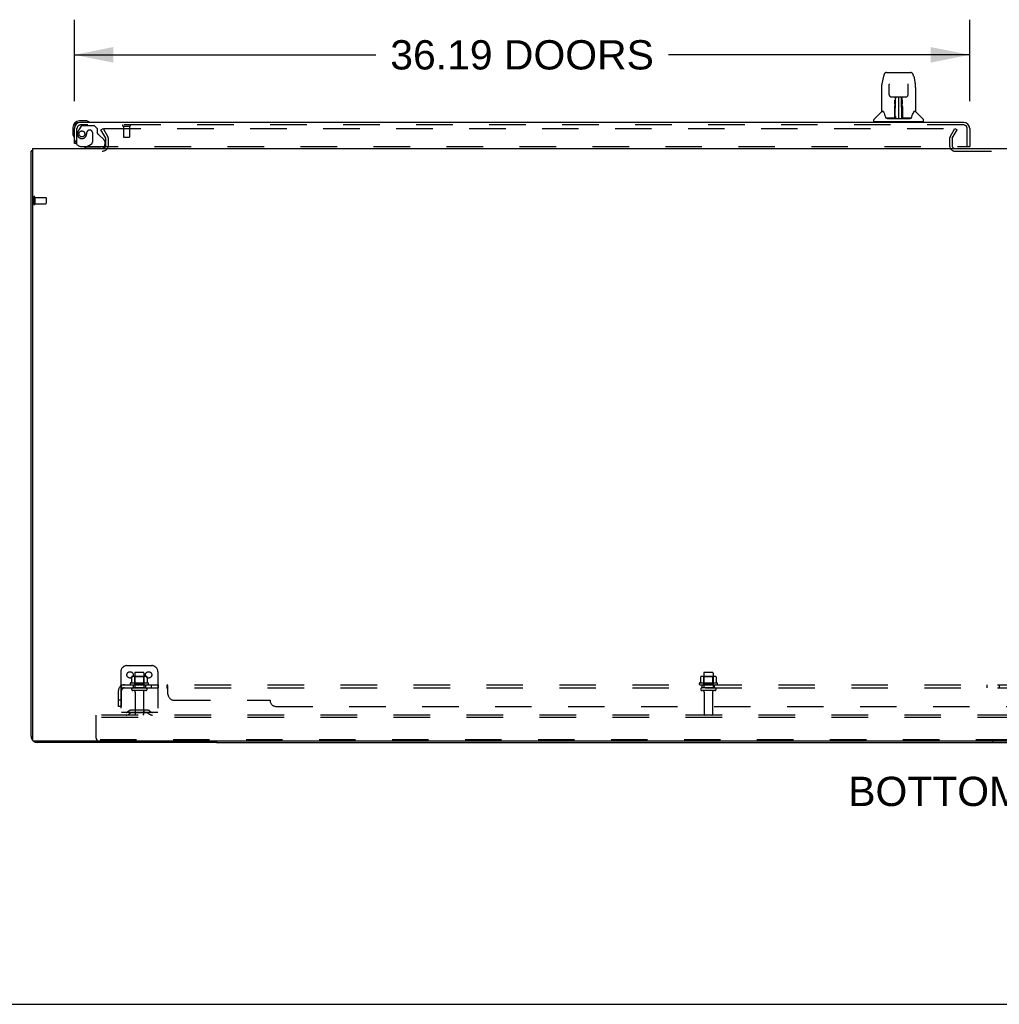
# Model space of a CAD drawing. Header units: inches. Extents: x 0 to 268, y 0 to 174.
# Tile 2 of 88: x 54 to 93, y 0 to 40. Entities that reach past the tile are written whole.
import ezdxf

# ---------------------------------------------------------------- set-up
doc = ezdxf.new("R2010")
doc.units = ezdxf.units.IN
doc.header["$LTSCALE"] = 14.749625
doc.header["$MEASUREMENT"] = 0
doc.linetypes.add('HIDDEN', pattern=[0.2, 0.1, -0.1])
doc.layers.get('0').update_dxf_attribs({"linetype": 'CONTINUOUS'})
for name, color, linetype in [('DEFAULT_2', 8, 'HIDDEN'), ('DIMENSIONS', 7, 'CONTINUOUS'), ('LEFTHAND_DOOR_ASSEMBLY', 7, 'CONTINUOUS'), ('SUBPANEL', 7, 'CONTINUOUS')]:
    doc.layers.add(name, color=color, linetype=linetype)
doc.styles.get("Standard").update_dxf_attribs({"font": 'arial.ttf'})
doc.dimstyles.new('DIMSTYLE_1', dxfattribs={"dimtxt": 1.183125, "dimasz": 1.5775, "dimexe": 0.09, "dimexo": 0.07, "dimgap": 0.0375, "dimtad": 0, "dimtih": 1, "dimtoh": 1, "dimzin": 4, "dimdsep": 46, "dimtxsty": 'Standard', "dimblk": '_FILLED', "dimblk1": '_FILLED', "dimblk2": '_FILLED', "dimcen": 0.09, "dimadec": 3, "dimazin": 1, "dimtfac": 1, "dimtdec": 3, "dimtofl": 0, "dimtmove": 0, "dimatfit": 3, "dimldrblk": '_FILLED', "dimfxl": 0, "dimtolj": 1, "dimtzin": 4, "dimarcsym": 0})

# ---------------------------------------------------------------- blocks, each defined once
blk = doc.blocks.new('_FILLED')
at = {"color": 0, "linetype": 'ByBlock'}
blk.add_solid([(0, 0), (-1, 0.2), (-1, -0.2)], dxfattribs=at)
blk = doc.blocks.new('*D8')
at = {"layer": 'DIMENSIONS', "color": 2, "linetype": 'Continuous'}
for p, q in [((55.908, 36.501), (55.908, 39.793)), ((92.096, 36.501), (92.096, 39.793)), ((55.908, 38.373), (68.089, 38.373)), ((92.096, 38.373), (79.915, 38.373))]:
    blk.add_line(p, q, dxfattribs=at)
at = {"layer": 'DIMENSIONS', "color": 2, "linetype": 'Continuous', "xscale": 1.5775, "yscale": 1.5775, "zscale": 1.5775, "rotation": 180}
blk.add_blockref('_FILLED', (55.908, 38.373), dxfattribs=at)
at = {"layer": 'DIMENSIONS', "color": 2, "linetype": 'Continuous', "xscale": 1.5775, "yscale": 1.5775, "zscale": 1.5775}
blk.add_blockref('_FILLED', (92.096, 38.373), dxfattribs=at)
at = {"layer": 'DIMENSIONS', "color": 2, "linetype": 'Continuous', "insert": (74.002, 38.964), "char_height": 1.18312, "width": 10.64373, "attachment_point": 2, "line_spacing_factor": 0.9}
blk.add_mtext('36.19 DOORS', dxfattribs=at)

msp = doc.modelspace()

# ---------------------------------------------------------------- linework, layer by layer
at = {"color": 3, "linetype": 'Continuous'}
for p, q in [((54.158, 10.831), (54.158, 34.481)), ((54.21, 34.585), (54.21, 10.697)), ((54.21, 34.585), (131.856, 34.585)), ((131.796, 10.637), (54.27, 10.637)), ((61.658, 10.585), (54.405, 10.585))]:
    msp.add_line(p, q, dxfattribs=at)
at = {"color": 7, "linetype": 'Continuous'}
for p, q in [((54.21, 34.481), (54.158, 34.481)), ((61.658, 10.637), (61.658, 10.585)), ((61.658, 10.585), (124.408, 10.585)), ((93.033, 10.585), (93.033, 10.637)), ((0, 0), (268.175, 0))]:
    msp.add_line(p, q, dxfattribs=at)
at = {"color": 3, "linetype": 'Continuous'}
msp.add_lwpolyline([(54.21, 34.501), (54.21, 34.501), (54.206, 34.499), (54.202, 34.498), (54.198, 34.497), (54.194, 34.497), (54.19, 34.496), (54.186, 34.495), (54.182, 34.494), (54.179, 34.494), (54.176, 34.493), (54.173, 34.492), (54.17, 34.491), (54.167, 34.49), (54.165, 34.489), (54.163, 34.488), (54.162, 34.487), (54.161, 34.486), (54.16, 34.485), (54.159, 34.484), (54.158, 34.482), (54.158, 34.481)], dxfattribs=at)
for centre, radius, start, end in [((57.037, 34.727), 0.142, 270, 333.5334), ((54.405, 10.831), 0.246, 180, 219.4399), ((54.27, 10.697), 0.06, 180, 270), ((54.405, 10.831), 0.246, 230.5601, 270)]:
    msp.add_arc(centre, radius, start, end, dxfattribs=at)
at = {"layer": 'DEFAULT_2', "color": 8, "linetype": 'HIDDEN'}
for p, q in [((56.979, 35.345), (57.069, 35.397)), ((57.175, 35.006), (56.979, 35.345)), ((57.069, 35.397), (57.265, 35.058)), ((57.115, 35.397), (91.565, 35.397)), ((91.302, 35.058), (91.498, 35.397)), ((91.392, 35.006), (91.588, 35.345)), ((91.498, 35.397), (91.588, 35.345)), ((57.179, 34.727), (57.179, 34.989)), ((57.283, 34.727), (57.283, 34.989)), ((91.283, 34.989), (91.283, 34.7)), ((91.387, 34.989), (91.387, 34.7)), ((91.502, 34.481), (94.564, 34.481)), ((54.262, 32.623), (54.262, 32.339)), ((54.305, 32.623), (54.305, 32.339)), ((54.305, 32.605), (54.752, 32.605)), ((54.305, 32.357), (54.752, 32.357)), ((54.762, 32.595), (54.762, 32.367)), ((58.033, 13.689), (59.033, 13.689)), ((57.783, 13.439), (57.783, 11.689)), ((58.214, 13.229), (58.214, 13.01)), ((58.789, 13.25), (58.278, 13.25)), ((58.35, 13.23), (58.33, 13.25)), ((58.346, 13.384), (58.346, 12.789)), ((58.35, 12.934), (58.35, 13.23)), ((58.717, 13.23), (58.35, 13.23)), ((58.691, 13.414), (58.376, 13.414)), ((58.717, 13.23), (58.737, 13.25)), ((58.717, 12.934), (58.717, 13.23)), ((58.721, 13.384), (58.721, 12.789)), ((58.852, 13.229), (58.852, 13.01)), ((59.283, 13.439), (59.283, 11.689)), ((81.214, 13.229), (81.214, 13.01)), ((81.789, 13.25), (81.278, 13.25)), ((81.35, 13.23), (81.33, 13.25)), ((81.346, 13.384), (81.346, 12.789)), ((81.35, 12.934), (81.35, 13.23)), ((81.717, 13.23), (81.35, 13.23)), ((81.691, 13.414), (81.376, 13.414)), ((81.717, 13.23), (81.737, 13.25)), ((81.717, 12.934), (81.717, 13.23)), ((81.721, 13.384), (81.721, 12.789)), ((81.852, 13.229), (81.852, 13.01)), ((58.889, 12.984), (58.177, 12.984)), ((58.199, 12.914), (58.867, 12.914)), ((58.791, 12.789), (58.276, 12.789)), ((58.35, 12.934), (58.33, 12.914)), ((58.717, 12.934), (58.35, 12.934)), ((58.717, 12.934), (58.737, 12.914)), ((81.889, 12.984), (81.177, 12.984)), ((81.199, 12.914), (81.867, 12.914)), ((81.791, 12.789), (81.276, 12.789)), ((81.35, 12.934), (81.33, 12.914)), ((81.717, 12.934), (81.35, 12.934)), ((81.717, 12.934), (81.737, 12.914)), ((58.791, 12.679), (58.276, 12.679)), ((58.368, 12.616), (58.368, 11.719)), ((58.698, 12.616), (58.698, 11.719)), ((81.791, 12.679), (81.276, 12.679)), ((81.368, 12.616), (81.368, 11.719)), ((81.698, 12.616), (81.698, 11.719)), ((56.783, 11.585), (56.783, 11.689)), ((129.283, 11.689), (56.783, 11.689)), ((56.783, 10.751), (56.783, 11.585)), ((129.283, 11.585), (56.783, 11.585)), ((59.283, 11.793), (57.783, 11.793)), ((58.126, 11.861), (58.058, 11.812)), ((58.187, 11.777), (58.119, 11.728)), ((58.874, 11.883), (58.193, 11.883)), ((58.874, 11.779), (58.193, 11.779)), ((58.358, 11.883), (58.358, 11.779)), ((58.708, 11.883), (58.708, 11.779)), ((58.88, 11.777), (58.948, 11.728)), ((58.94, 11.861), (59.008, 11.812)), ((129.221, 10.689), (56.846, 10.689))]:
    msp.add_line(p, q, dxfattribs=at)
for points in [[(57.095, 35.38), (57.095, 35.382), (57.095, 35.384), (57.096, 35.386), (57.097, 35.387), (57.098, 35.389), (57.099, 35.391), (57.101, 35.392), (57.102, 35.394), (57.104, 35.395), (57.106, 35.396), (57.108, 35.396), (57.11, 35.397), (57.113, 35.397), (57.115, 35.397)], [(57.097, 35.372), (57.096, 35.374), (57.095, 35.376), (57.095, 35.378), (57.095, 35.38), (57.095, 35.38)], [(58.22, 13.238), (58.219, 13.237), (58.218, 13.236), (58.216, 13.235), (58.216, 13.233), (58.215, 13.232), (58.215, 13.23), (58.214, 13.229)], [(58.846, 13.238), (58.848, 13.237), (58.849, 13.236), (58.85, 13.235), (58.851, 13.233), (58.852, 13.232), (58.852, 13.23), (58.852, 13.229)], [(81.22, 13.238), (81.219, 13.237), (81.218, 13.236), (81.216, 13.235), (81.216, 13.233), (81.215, 13.232), (81.215, 13.23), (81.214, 13.229)], [(81.846, 13.238), (81.848, 13.237), (81.849, 13.236), (81.85, 13.235), (81.851, 13.233), (81.852, 13.232), (81.852, 13.23), (81.852, 13.229)], [(58.214, 13.01), (58.214, 13.009), (58.214, 13.008), (58.214, 13.007), (58.213, 13.006), (58.213, 13.005), (58.213, 13.005), (58.212, 13.004), (58.212, 13.004), (58.212, 13.004), (58.211, 13.003), (58.211, 13.003), (58.211, 13.003), (58.21, 13.002), (58.21, 13.002), (58.21, 13.002), (58.21, 13.002), (58.209, 13.002), (58.209, 13.002)], [(58.857, 13.002), (58.857, 13.002), (58.857, 13.002), (58.857, 13.002), (58.856, 13.002), (58.856, 13.002), (58.856, 13.003), (58.856, 13.003), (58.855, 13.003), (58.855, 13.004), (58.855, 13.004), (58.854, 13.004), (58.854, 13.005), (58.853, 13.005), (58.853, 13.006), (58.853, 13.007), (58.852, 13.008), (58.852, 13.009), (58.852, 13.01)], [(81.214, 13.01), (81.214, 13.009), (81.214, 13.008), (81.214, 13.007), (81.213, 13.006), (81.213, 13.005), (81.213, 13.005), (81.212, 13.004), (81.212, 13.004), (81.212, 13.004), (81.211, 13.003), (81.211, 13.003), (81.211, 13.003), (81.21, 13.002), (81.21, 13.002), (81.21, 13.002), (81.21, 13.002), (81.209, 13.002), (81.209, 13.002)], [(81.857, 13.002), (81.857, 13.002), (81.857, 13.002), (81.857, 13.002), (81.856, 13.002), (81.856, 13.002), (81.856, 13.003), (81.856, 13.003), (81.855, 13.003), (81.855, 13.004), (81.855, 13.004), (81.854, 13.004), (81.854, 13.005), (81.853, 13.005), (81.853, 13.006), (81.853, 13.007), (81.852, 13.008), (81.852, 13.009), (81.852, 13.01)]]:
    msp.add_lwpolyline(points, dxfattribs=at)
for centre in [(58.158, 13.314), (58.908, 13.314)]:
    msp.add_circle(centre, 0.128, dxfattribs=at)
for centre, radius, start, end in [((57.146, 34.989), 0.137, 0, 30), ((91.42, 34.989), 0.137, 150, 180), ((57.037, 34.727), 0.246, 270, 360), ((57.037, 34.727), 0.142, 333.5334, 360), ((57.146, 34.989), 0.033, 0, 30), ((91.502, 34.7), 0.219, 180, 270), ((91.42, 34.989), 0.033, 150, 180), ((91.502, 34.7), 0.115, 180, 270), ((54.284, 32.623), 0.0215, 0, 180), ((54.284, 32.339), 0.0215, 180, 360), ((54.752, 32.595), 0.01, 0, 90), ((54.752, 32.367), 0.01, 270, 360), ((58.033, 13.439), 0.25, 90, 180), ((59.033, 13.439), 0.25, 0, 90), ((58.278, 13.109), 0.141, 90, 113.95), ((58.376, 13.384), 0.03, 90, 180), ((58.691, 13.384), 0.03, 0, 90), ((58.789, 13.109), 0.141, 66.05, 90), ((81.278, 13.109), 0.141, 90, 113.95), ((81.376, 13.384), 0.03, 90, 180), ((81.691, 13.384), 0.03, 0, 90), ((81.789, 13.109), 0.141, 66.05, 90), ((58.199, 12.952), 0.0384, 124.4497, 270), ((58.533, 12.384), 0.698, 117.6814, 120.6631), ((58.276, 12.734), 0.055, 90, 270), ((58.791, 12.734), 0.055, 270, 90), ((58.533, 12.384), 0.698, 59.3369, 62.3186), ((58.867, 12.952), 0.0384, 270, 55.5503), ((81.199, 12.952), 0.0384, 124.4497, 270), ((81.533, 12.384), 0.698, 117.6814, 120.6631), ((81.276, 12.734), 0.055, 90, 270), ((81.791, 12.734), 0.055, 270, 90), ((81.533, 12.384), 0.698, 59.3369, 62.3186), ((81.867, 12.952), 0.0384, 270, 55.5503), ((58.306, 12.616), 0.0625, 0, 90), ((58.761, 12.616), 0.0625, 90, 180), ((81.306, 12.616), 0.0625, 0, 90), ((81.761, 12.616), 0.0625, 90, 180), ((57.997, 11.897), 0.104, 270, 305.7539), ((57.997, 11.897), 0.208, 270, 305.7539), ((58.193, 11.769), 0.114, 90, 125.7539), ((58.193, 11.769), 0.01, 90, 125.7539), ((58.398, 11.719), 0.03, 180, 270), ((58.668, 11.719), 0.03, 270, 360), ((58.874, 11.769), 0.114, 54.2461, 90), ((58.874, 11.769), 0.01, 54.2461, 90), ((59.069, 11.897), 0.208, 234.2461, 270), ((59.069, 11.897), 0.104, 234.2461, 270), ((81.398, 11.719), 0.03, 180, 270), ((81.668, 11.719), 0.03, 270, 360), ((56.846, 10.751), 0.0625, 180, 270)]:
    msp.add_arc(centre, radius, start, end, dxfattribs=at)
at = {"layer": 'LEFTHAND_DOOR_ASSEMBLY', "color": 7, "linetype": 'Continuous'}
for p, q in [((88.612, 37.504), (88.547, 37.199)), ((88.736, 37.659), (89.706, 37.659)), ((89.83, 37.504), (89.895, 37.199)), ((88.532, 37.055), (88.532, 36.092)), ((88.532, 37.055), (88.532, 37.055)), ((88.833, 37.194), (88.833, 37.19)), ((88.833, 37.19), (88.833, 37.186)), ((88.833, 37.186), (88.833, 37.18)), ((88.833, 37.18), (88.834, 37.17)), ((88.841, 36.752), (88.834, 37.17)), ((89.601, 36.752), (89.608, 37.175)), ((89.608, 37.184), (89.608, 37.189)), ((89.608, 37.175), (89.608, 37.184)), ((89.91, 37.055), (89.91, 36.092)), ((88.921, 36.674), (88.981, 36.674)), ((89.022, 36.675), (89.42, 36.675)), ((89.081, 36.675), (89.078, 36.321)), ((89.083, 35.816), (89.098, 36.675)), ((89.107, 36.67), (89.106, 36.622)), ((89.107, 36.675), (89.107, 36.67)), ((89.221, 36.675), (89.221, 35.804)), ((89.336, 36.622), (89.335, 36.675)), ((89.358, 35.816), (89.343, 36.675)), ((89.364, 36.321), (89.36, 36.675)), ((89.46, 36.674), (89.521, 36.674)), ((89.07, 36.434), (89.071, 36.471)), ((89.07, 36.396), (89.07, 36.434)), ((89.071, 36.505), (89.071, 36.535)), ((89.071, 36.471), (89.071, 36.505)), ((89.077, 36.321), (89.078, 36.396)), ((89.079, 36.474), (89.078, 36.436)), ((89.078, 36.436), (89.078, 36.396)), ((89.078, 36.321), (89.078, 36.3)), ((89.078, 36.3), (89.078, 36.292)), ((89.078, 36.292), (89.08, 36.292)), ((89.079, 36.541), (89.079, 36.51)), ((89.079, 36.51), (89.079, 36.474)), ((89.094, 36.45), (89.079, 36.45)), ((89.079, 36.432), (89.094, 36.432)), ((89.08, 36.292), (89.079, 36.216)), ((89.079, 36.216), (89.079, 36.216)), ((89.079, 36.208), (89.079, 36.216)), ((89.362, 36.45), (89.347, 36.45)), ((89.348, 36.432), (89.363, 36.432)), ((89.362, 36.292), (89.363, 36.216)), ((89.363, 36.455), (89.363, 36.492)), ((89.363, 36.416), (89.363, 36.455)), ((89.364, 36.321), (89.363, 36.416)), ((89.363, 36.216), (89.363, 36.214)), ((89.363, 36.214), (89.363, 36.202)), ((89.364, 36.3), (89.364, 36.321)), ((89.364, 36.301), (89.364, 36.311)), ((89.364, 36.273), (89.364, 36.301)), ((89.364, 36.292), (89.364, 36.3)), ((89.371, 36.535), (89.371, 36.505)), ((89.371, 36.505), (89.371, 36.471)), ((89.371, 36.471), (89.371, 36.434)), ((89.371, 36.434), (89.371, 36.396)), ((88.523, 36.067), (88.228, 35.772)), ((88.6, 36.084), (88.54, 36.084)), ((88.544, 36.076), (88.606, 36.076)), ((88.603, 36.081), (88.604, 36.08)), ((89.067, 35.828), (89.069, 36.149)), ((89.069, 36.149), (89.07, 36.2)), ((89.077, 36.123), (89.069, 36.123)), ((89.074, 35.828), (89.077, 36.123)), ((89.076, 35.823), (89.077, 35.83)), ((89.076, 35.821), (89.076, 35.823)), ((89.076, 35.82), (89.076, 35.821)), ((89.076, 35.819), (89.076, 35.82)), ((89.076, 35.818), (89.076, 35.819)), ((89.077, 35.869), (89.079, 35.961)), ((89.077, 35.84), (89.077, 35.869)), ((89.077, 35.84), (89.077, 35.816)), ((89.077, 35.83), (89.077, 35.84)), ((89.079, 36.197), (89.079, 36.208)), ((89.081, 36.208), (89.079, 36.208)), ((89.079, 36.206), (89.087, 36.206)), ((89.079, 35.961), (89.079, 36.196)), ((89.093, 35.883), (89.084, 35.883)), ((89.093, 35.883), (89.092, 35.806)), ((89.35, 35.806), (89.349, 35.883)), ((89.357, 35.883), (89.349, 35.883)), ((89.354, 36.206), (89.363, 36.206)), ((89.363, 36.208), (89.36, 36.208)), ((89.363, 36.202), (89.363, 36.199)), ((89.363, 36.199), (89.363, 36.198)), ((89.363, 35.961), (89.363, 36.196)), ((89.363, 35.961), (89.364, 35.869)), ((89.364, 35.869), (89.365, 35.842)), ((89.365, 36.15), (89.365, 36.202)), ((89.368, 35.828), (89.365, 36.15)), ((89.365, 35.842), (89.365, 35.829)), ((89.365, 35.816), (89.365, 35.84)), ((89.365, 35.829), (89.365, 35.827)), ((89.365, 35.827), (89.365, 35.824)), ((89.365, 35.824), (89.365, 35.822)), ((89.365, 35.822), (89.365, 35.82)), ((89.365, 35.82), (89.365, 35.819)), ((89.365, 35.819), (89.365, 35.818)), ((89.365, 35.818), (89.365, 35.817)), ((89.365, 35.816), (89.365, 35.814)), ((89.372, 36.149), (89.375, 35.828)), ((89.834, 36.072), (89.838, 36.08)), ((89.836, 36.076), (89.898, 36.076)), ((89.838, 36.08), (89.838, 36.08)), ((89.841, 36.084), (89.842, 36.084)), ((89.902, 36.084), (89.841, 36.084)), ((89.918, 36.067), (90.213, 35.772)), ((55.848, 35.44), (55.848, 35.183)), ((55.908, 35.44), (55.908, 35.396)), ((56.368, 35.703), (56.111, 35.703)), ((56.155, 35.643), (56.111, 35.643)), ((56.406, 35.7), (56.368, 35.703)), ((88.217, 35.69), (88.217, 35.745)), ((88.225, 35.682), (90.217, 35.682)), ((88.276, 35.682), (88.276, 35.643)), ((89.068, 35.808), (88.735, 35.808)), ((88.756, 35.8), (89.685, 35.8)), ((89.069, 35.808), (89.068, 35.808)), ((89.071, 35.804), (89.069, 35.805)), ((89.073, 35.81), (89.073, 35.808)), ((89.082, 35.805), (89.086, 35.802)), ((89.087, 35.808), (89.085, 35.808)), ((89.092, 35.806), (89.221, 35.804)), ((89.221, 35.804), (89.35, 35.806)), ((89.356, 35.808), (89.355, 35.808)), ((89.368, 35.81), (89.369, 35.809)), ((89.369, 35.808), (89.369, 35.81)), ((89.371, 35.803), (89.371, 35.804)), ((89.707, 35.808), (89.374, 35.808)), ((90.166, 35.682), (90.166, 35.643)), ((90.225, 35.69), (90.225, 35.745)), ((55.848, 35.183), (55.851, 35.146)), ((55.984, 34.789), (55.908, 34.789)), ((56.419, 34.664), (56.35, 34.624)), ((56.35, 34.585), (56.35, 34.624)), ((92.034, 34.664), (92.096, 34.664))]:
    msp.add_line(p, q, dxfattribs=at)
at = {"layer": 'LEFTHAND_DOOR_ASSEMBLY', "color": 8, "linetype": 'HIDDEN'}
for p, q in [((56.188, 35.484), (56.087, 35.34)), ((91.849, 35.539), (56.155, 35.539)), ((56.253, 35.518), (56.704, 35.518)), ((56.83, 35.392), (56.704, 35.518)), ((57.87, 35.496), (58.154, 35.496)), ((57.888, 35.496), (57.888, 35.049)), ((58.136, 35.496), (58.136, 35.049)), ((56.012, 34.789), (56.012, 35.396)), ((56.409, 35.228), (56.409, 35.239)), ((56.54, 35.326), (56.507, 35.326)), ((56.638, 35.228), (56.638, 34.848)), ((56.83, 35.392), (56.83, 35.213)), ((56.889, 35.154), (57.108, 34.935)), ((57.898, 35.039), (58.126, 35.039)), ((91.992, 34.664), (91.992, 35.396)), ((56.012, 34.789), (55.984, 34.789)), ((56.2, 34.664), (92.034, 34.664)), ((56.419, 34.664), (56.588, 34.762)), ((57.137, 34.864), (57.137, 34.742)), ((56.98, 34.585), (56.35, 34.585))]:
    msp.add_line(p, q, dxfattribs=at)
at = {"layer": 'LEFTHAND_DOOR_ASSEMBLY', "color": 3, "linetype": 'Continuous'}
for p, q in [((91.849, 35.643), (56.155, 35.643)), ((55.908, 34.789), (55.908, 35.396)), ((92.096, 35.396), (92.096, 34.664))]:
    msp.add_line(p, q, dxfattribs=at)
at = {"layer": 'LEFTHAND_DOOR_ASSEMBLY', "color": 7, "linetype": 'Continuous'}
for points in [[(88.736, 37.659), (88.733, 37.659), (88.719, 37.657), (88.706, 37.654), (88.694, 37.648), (88.683, 37.642), (88.672, 37.634), (88.663, 37.625), (88.655, 37.615), (88.648, 37.605), (88.642, 37.593), (88.636, 37.581), (88.63, 37.567), (88.625, 37.552), (88.62, 37.536), (88.615, 37.517), (88.612, 37.504)], [(89.83, 37.504), (89.827, 37.517), (89.822, 37.536), (89.817, 37.553), (89.812, 37.568), (89.806, 37.581), (89.8, 37.594), (89.793, 37.605), (89.786, 37.616), (89.778, 37.625), (89.769, 37.634), (89.758, 37.642), (89.747, 37.649), (89.734, 37.654), (89.721, 37.657), (89.708, 37.659), (89.706, 37.659)], [(88.547, 37.199), (88.541, 37.168), (88.536, 37.128), (88.533, 37.088), (88.532, 37.055)], [(88.833, 37.198), (88.833, 37.198), (88.833, 37.198), (88.833, 37.197), (88.833, 37.197), (88.833, 37.195), (88.833, 37.194)], [(89.608, 37.189), (89.609, 37.193), (89.609, 37.194), (89.609, 37.196), (89.609, 37.197), (89.609, 37.197), (89.609, 37.198)], [(89.91, 37.055), (89.909, 37.089), (89.906, 37.129), (89.9, 37.169), (89.895, 37.199)], [(88.841, 36.752), (88.841, 36.745), (88.843, 36.734), (88.847, 36.724), (88.852, 36.714), (88.858, 36.705), (88.865, 36.696), (88.874, 36.689), (88.884, 36.683), (88.894, 36.679), (88.905, 36.676), (88.915, 36.674), (88.92, 36.674)], [(88.982, 36.674), (88.991, 36.674), (89.002, 36.675), (89.013, 36.675), (89.022, 36.675)], [(89.42, 36.675), (89.429, 36.675), (89.44, 36.675), (89.451, 36.674), (89.46, 36.674)], [(89.522, 36.674), (89.528, 36.675), (89.538, 36.676), (89.549, 36.679), (89.559, 36.684), (89.569, 36.69), (89.577, 36.697), (89.585, 36.706), (89.591, 36.715), (89.596, 36.725), (89.599, 36.736), (89.6, 36.747), (89.601, 36.752)], [(89.07, 36.2), (89.07, 36.224), (89.07, 36.247), (89.07, 36.268), (89.07, 36.288), (89.07, 36.305)], [(89.079, 36.541), (89.079, 36.539), (89.078, 36.538), (89.077, 36.537), (89.075, 36.536), (89.073, 36.535), (89.071, 36.535)], [(89.078, 36.3), (89.078, 36.3), (89.079, 36.296), (89.08, 36.292)], [(89.362, 36.292), (89.362, 36.296), (89.363, 36.3), (89.364, 36.3)], [(89.363, 36.492), (89.363, 36.526), (89.363, 36.541)], [(89.365, 36.202), (89.364, 36.228), (89.364, 36.251), (89.364, 36.273)], [(89.372, 36.305), (89.371, 36.288), (89.372, 36.268), (89.372, 36.247), (89.372, 36.224), (89.372, 36.2), (89.372, 36.149)], [(88.6, 36.084), (88.601, 36.083), (88.601, 36.083), (88.602, 36.082), (88.603, 36.081)], [(88.6, 36.084), (88.6, 36.084), (88.6, 36.084), (88.6, 36.084)], [(88.603, 36.081), (88.602, 36.082), (88.602, 36.083), (88.602, 36.083), (88.601, 36.084), (88.602, 36.084)], [(88.609, 36.076), (88.607, 36.077), (88.606, 36.078), (88.605, 36.079), (88.604, 36.08), (88.603, 36.081)], [(88.604, 36.08), (88.608, 36.073), (88.621, 36.045), (88.636, 36.009), (88.652, 35.967), (88.668, 35.919), (88.682, 35.872)], [(88.682, 35.872), (88.685, 35.863), (88.69, 35.85), (88.695, 35.84), (88.7, 35.831), (88.705, 35.824)], [(88.705, 35.824), (88.711, 35.818), (88.717, 35.813), (88.725, 35.81), (88.732, 35.808), (88.735, 35.808)], [(89.066, 35.808), (89.068, 35.808), (89.07, 35.809), (89.072, 35.81), (89.073, 35.812), (89.074, 35.814), (89.074, 35.816)], [(89.076, 35.816), (89.076, 35.814), (89.075, 35.812), (89.074, 35.811), (89.072, 35.809), (89.07, 35.808), (89.069, 35.808)], [(89.073, 35.81), (89.074, 35.811), (89.075, 35.812), (89.075, 35.813), (89.075, 35.814), (89.076, 35.814), (89.076, 35.815), (89.076, 35.815), (89.076, 35.815), (89.076, 35.815), (89.076, 35.816), (89.076, 35.816), (89.076, 35.816), (89.076, 35.816), (89.076, 35.817), (89.076, 35.817), (89.076, 35.817), (89.076, 35.818)], [(89.076, 35.812), (89.077, 35.814), (89.077, 35.816)], [(89.082, 35.809), (89.081, 35.809), (89.08, 35.81), (89.079, 35.81), (89.079, 35.811), (89.078, 35.812), (89.077, 35.812), (89.077, 35.813), (89.077, 35.814)], [(89.365, 35.814), (89.365, 35.813), (89.364, 35.812), (89.363, 35.811), (89.362, 35.81), (89.361, 35.809), (89.36, 35.809), (89.359, 35.808)], [(89.363, 36.198), (89.363, 36.197), (89.363, 36.197), (89.363, 36.197)], [(89.365, 35.817), (89.366, 35.817), (89.366, 35.817), (89.366, 35.817), (89.366, 35.816), (89.366, 35.816), (89.366, 35.816), (89.366, 35.815), (89.366, 35.815), (89.366, 35.815), (89.366, 35.814), (89.366, 35.814), (89.366, 35.813), (89.367, 35.812), (89.367, 35.811), (89.368, 35.81)], [(89.365, 35.814), (89.366, 35.812), (89.367, 35.81), (89.368, 35.809), (89.369, 35.809)], [(89.368, 35.816), (89.368, 35.814), (89.369, 35.812), (89.37, 35.811), (89.372, 35.809), (89.373, 35.808), (89.376, 35.808)], [(89.707, 35.808), (89.709, 35.808), (89.716, 35.81), (89.724, 35.813), (89.73, 35.818), (89.736, 35.824)], [(89.736, 35.824), (89.742, 35.831), (89.747, 35.84), (89.752, 35.85), (89.756, 35.863), (89.759, 35.872)], [(89.759, 35.872), (89.773, 35.918), (89.789, 35.965), (89.805, 36.008), (89.82, 36.044), (89.834, 36.072)], [(89.839, 36.081), (89.838, 36.08), (89.837, 36.079), (89.836, 36.078), (89.834, 36.077), (89.833, 36.076)], [(89.838, 36.08), (89.838, 36.081), (89.839, 36.081)], [(89.839, 36.081), (89.839, 36.082), (89.84, 36.083), (89.841, 36.083), (89.841, 36.084)], [(89.84, 36.084), (89.84, 36.084), (89.84, 36.083), (89.84, 36.083), (89.839, 36.082), (89.839, 36.081)], [(89.069, 35.805), (89.069, 35.805), (89.068, 35.805), (89.068, 35.805), (89.067, 35.804), (89.067, 35.804), (89.066, 35.803)], [(89.069, 35.808), (89.07, 35.809), (89.072, 35.809), (89.073, 35.81)], [(89.073, 35.809), (89.075, 35.81), (89.076, 35.812)], [(89.076, 35.812), (89.076, 35.811), (89.077, 35.81), (89.078, 35.809), (89.08, 35.807), (89.081, 35.806), (89.082, 35.805)], [(89.085, 35.808), (89.085, 35.808), (89.084, 35.808), (89.083, 35.808), (89.082, 35.809)], [(89.086, 35.802), (89.088, 35.801), (89.088, 35.8)], [(89.354, 35.8), (89.354, 35.801), (89.355, 35.802), (89.359, 35.805)], [(89.359, 35.808), (89.357, 35.808), (89.356, 35.808)], [(89.359, 35.805), (89.36, 35.806), (89.362, 35.807), (89.363, 35.808), (89.364, 35.809), (89.365, 35.81), (89.365, 35.811), (89.366, 35.812), (89.366, 35.812)], [(89.369, 35.809), (89.371, 35.809), (89.372, 35.808)], [(89.371, 35.803), (89.37, 35.802), (89.37, 35.802), (89.371, 35.802), (89.371, 35.802), (89.371, 35.801), (89.372, 35.802), (89.373, 35.802), (89.373, 35.802), (89.374, 35.802), (89.374, 35.802), (89.375, 35.803), (89.376, 35.803)], [(89.372, 35.808), (89.373, 35.808), (89.374, 35.808)]]:
    msp.add_lwpolyline(points, dxfattribs=at)
at = {"layer": 'LEFTHAND_DOOR_ASSEMBLY', "color": 8, "linetype": 'HIDDEN'}
msp.add_circle((56.212, 35.176), 0.12, dxfattribs=at)
at = {"layer": 'LEFTHAND_DOOR_ASSEMBLY', "color": 7, "linetype": 'Continuous'}
for centre, radius, start, end in [((88.544, 36.046), 0.0295, 90, 135), ((88.54, 36.092), 0.00787, 180, 270), ((89.081, 36.199), 0.00886, 359, 89), ((89.092, 35.815), 0.00886, 179.0026, 269), ((89.35, 35.815), 0.00886, 271, 1), ((89.361, 36.199), 0.00886, 91, 181), ((89.898, 36.046), 0.0295, 45, 90), ((89.902, 36.092), 0.00787, 270, 360), ((56.111, 35.44), 0.263, 90, 180), ((56.111, 35.44), 0.203, 90, 180), ((56.368, 35.453), 0.25, 59.1101, 90), ((56.488, 35.658), 0.015, 270, 353.6204), ((56.488, 35.654), 0.015, 6.3796, 59.1101), ((88.256, 35.745), 0.0394, 135, 180), ((88.225, 35.69), 0.00787, 180, 270), ((89.081, 35.808), 0.00787, 182, 258.8695), ((89.361, 35.808), 0.00787, 281.1329, 358), ((90.185, 35.745), 0.0394, 0, 45), ((90.217, 35.69), 0.00787, 270, 360), ((56.098, 35.183), 0.25, 180, 210.8899), ((55.897, 35.063), 0.015, 210.8899, 263.6204), ((55.893, 35.063), 0.015, 276.3796, 360), ((56.98, 34.742), 0.157, 270, 330.1697)]:
    msp.add_arc(centre, radius, start, end, dxfattribs=at)
at = {"layer": 'LEFTHAND_DOOR_ASSEMBLY', "color": 3, "linetype": 'Continuous'}
for centre, radius, start, end in [((56.155, 35.396), 0.246, 90, 180), ((91.849, 35.396), 0.246, 0, 90), ((92.034, 34.684), 0.02, 270, 360)]:
    msp.add_arc(centre, radius, start, end, dxfattribs=at)
at = {"layer": 'LEFTHAND_DOOR_ASSEMBLY', "color": 8, "linetype": 'HIDDEN'}
for centre, radius, start, end in [((56.155, 35.396), 0.142, 90, 180), ((56.253, 35.439), 0.079, 90, 144.9), ((57.87, 35.517), 0.0215, 90, 270), ((58.154, 35.517), 0.0215, 270, 90), ((91.849, 35.396), 0.142, 0, 90), ((56.212, 35.176), 0.187, 163.1561, 342.1518), ((56.402, 35.118), 0.386, 144.9, 163.1561), ((56.016, 35.239), 0.393, 342.0702, 358.3395), ((56.507, 35.228), 0.098, 90, 180), ((56.54, 35.228), 0.098, 0, 90), ((56.869, 35.213), 0.039, 180, 248.3904), ((56.818, 35.084), 0.1, 45, 68.3904), ((57.898, 35.049), 0.01, 180, 270), ((58.126, 35.049), 0.01, 270, 360), ((56.2, 34.914), 0.25, 180, 270), ((56.538, 34.848), 0.1, 300.092, 360), ((57.037, 34.864), 0.1, 0, 45), ((56.98, 34.742), 0.157, 330.1697, 360)]:
    msp.add_arc(centre, radius, start, end, dxfattribs=at)
at = {"layer": 'SUBPANEL', "color": 8, "linetype": 'HIDDEN'}
for p, q in [((57.776, 12.86), (57.855, 12.763)), ((57.815, 12.789), (57.815, 12.914)), ((57.815, 12.914), (128.252, 12.914)), ((57.815, 12.789), (128.252, 12.789)), ((58.283, 12.914), (58.283, 12.789)), ((58.783, 12.914), (58.783, 12.789)), ((59.012, 12.914), (59.012, 12.789)), ((59.293, 12.914), (59.293, 12.789)), ((59.654, 12.789), (59.654, 12.914)), ((59.671, 12.773), (59.67, 12.775)), ((59.679, 12.879), (59.676, 12.887)), ((59.688, 12.862), (59.686, 12.865)), ((59.69, 12.539), (59.69, 12.86)), ((81.283, 12.789), (81.283, 12.914)), ((81.783, 12.789), (81.783, 12.914)), ((92.783, 12.914), (92.783, 12.789)), ((93.283, 12.914), (93.283, 12.789)), ((57.69, 12.039), (57.69, 12.677)), ((57.815, 12.039), (57.815, 12.677)), ((57.815, 12.289), (57.69, 12.289)), ((57.815, 12.039), (57.69, 12.039)), ((59.94, 12.289), (63.815, 12.289)), ((64.065, 12.039), (122.002, 12.039))]:
    msp.add_line(p, q, dxfattribs=at)
for points in [[(57.776, 12.86), (57.778, 12.862), (57.781, 12.865), (57.783, 12.868), (57.785, 12.871), (57.787, 12.875), (57.789, 12.879), (57.791, 12.883), (57.794, 12.891)], [(57.794, 12.891), (57.796, 12.895), (57.797, 12.898), (57.799, 12.901), (57.801, 12.904), (57.803, 12.907), (57.805, 12.909), (57.807, 12.911), (57.809, 12.913), (57.811, 12.913), (57.813, 12.914), (57.815, 12.914)], [(57.814, 12.848), (57.814, 12.848), (57.814, 12.849)], [(57.814, 12.849), (57.814, 12.848), (57.814, 12.848), (57.814, 12.848), (57.815, 12.847), (57.815, 12.847), (57.815, 12.846), (57.815, 12.846)], [(57.838, 12.785), (57.838, 12.785), (57.838, 12.785), (57.837, 12.785), (57.837, 12.785), (57.837, 12.785), (57.837, 12.786), (57.837, 12.786), (57.836, 12.787), (57.836, 12.787), (57.836, 12.788), (57.835, 12.789), (57.835, 12.789), (57.835, 12.79), (57.834, 12.791), (57.834, 12.791), (57.833, 12.792), (57.833, 12.793), (57.833, 12.793), (57.832, 12.794), (57.832, 12.795), (57.832, 12.796), (57.831, 12.796), (57.831, 12.797), (57.83, 12.798), (57.83, 12.799), (57.83, 12.799), (57.829, 12.8), (57.829, 12.801), (57.828, 12.802), (57.828, 12.803), (57.828, 12.804), (57.827, 12.805), (57.827, 12.806), (57.827, 12.807), (57.826, 12.808), (57.826, 12.809), (57.825, 12.81), (57.825, 12.811), (57.825, 12.812), (57.824, 12.813), (57.824, 12.814), (57.823, 12.815), (57.823, 12.816), (57.823, 12.817), (57.822, 12.818), (57.822, 12.819), (57.822, 12.82), (57.821, 12.821), (57.821, 12.822), (57.821, 12.823), (57.82, 12.824), (57.82, 12.825), (57.82, 12.826), (57.819, 12.827), (57.819, 12.828), (57.819, 12.829), (57.818, 12.83), (57.818, 12.831), (57.818, 12.832), (57.818, 12.833), (57.817, 12.834), (57.817, 12.835), (57.817, 12.836), (57.817, 12.837), (57.816, 12.838), (57.816, 12.838), (57.816, 12.839), (57.816, 12.84), (57.816, 12.841), (57.815, 12.842), (57.815, 12.843), (57.815, 12.844), (57.815, 12.844), (57.815, 12.845), (57.815, 12.846), (57.815, 12.847), (57.815, 12.847), (57.815, 12.848), (57.814, 12.848), (57.814, 12.848)], [(57.842, 12.771), (57.838, 12.775), (57.836, 12.777), (57.833, 12.779), (57.831, 12.781), (57.828, 12.783), (57.826, 12.785), (57.823, 12.786), (57.821, 12.787), (57.818, 12.788), (57.816, 12.789), (57.815, 12.789)], [(57.835, 12.789), (57.835, 12.788), (57.835, 12.788), (57.836, 12.787), (57.836, 12.787), (57.837, 12.786), (57.837, 12.786), (57.837, 12.785), (57.837, 12.785), (57.837, 12.785), (57.838, 12.785)], [(57.855, 12.763), (57.855, 12.763), (57.854, 12.763), (57.853, 12.763), (57.852, 12.763), (57.851, 12.764), (57.849, 12.765), (57.848, 12.766), (57.846, 12.767), (57.844, 12.769), (57.842, 12.771)], [(59.665, 12.907), (59.663, 12.909), (59.661, 12.911), (59.659, 12.913), (59.657, 12.913), (59.656, 12.914), (59.654, 12.914)], [(59.667, 12.904), (59.665, 12.907), (59.663, 12.909), (59.661, 12.911), (59.659, 12.913), (59.657, 12.913), (59.656, 12.914), (59.654, 12.914)], [(59.664, 12.783), (59.662, 12.785), (59.661, 12.786), (59.659, 12.787), (59.657, 12.788), (59.656, 12.789), (59.654, 12.789)], [(59.67, 12.775), (59.667, 12.779), (59.665, 12.781), (59.664, 12.783), (59.662, 12.785), (59.661, 12.786), (59.659, 12.787), (59.657, 12.788), (59.656, 12.789), (59.654, 12.789)], [(59.673, 12.895), (59.671, 12.898), (59.669, 12.901), (59.667, 12.904)], [(59.69, 12.763), (59.688, 12.763), (59.686, 12.763), (59.684, 12.763), (59.682, 12.763), (59.68, 12.764), (59.679, 12.765), (59.677, 12.766), (59.675, 12.767), (59.674, 12.769), (59.673, 12.771), (59.671, 12.773)], [(59.676, 12.887), (59.674, 12.891), (59.673, 12.895)], [(59.682, 12.763), (59.68, 12.764), (59.679, 12.765), (59.677, 12.766), (59.675, 12.767), (59.674, 12.769), (59.673, 12.771)], [(59.69, 12.86), (59.688, 12.862), (59.686, 12.865), (59.684, 12.868), (59.683, 12.871), (59.681, 12.875), (59.679, 12.879)], [(59.69, 12.763), (59.688, 12.763), (59.686, 12.763), (59.684, 12.763)]]:
    msp.add_lwpolyline(points, dxfattribs=at)
for centre, radius, start, end in [((57.927, 12.677), 0.237, 90, 180), ((57.927, 12.677), 0.112, 90, 180), ((59.94, 12.539), 0.25, 180, 270), ((64.065, 12.289), 0.25, 180, 270)]:
    msp.add_arc(centre, radius, start, end, dxfattribs=at)

# ---------------------------------------------------------------- texts
at = {"layer": 'DIMENSIONS', "color": 2, "linetype": 'Continuous', "insert": (93.06, 9.197), "char_height": 1.18312, "width": 11.72569, "attachment_point": 2, "line_spacing_factor": 0.9}
msp.add_mtext('BOTTOM VIEW', dxfattribs=at)

# ---------------------------------------------------------------- dimensions: what is measured, and where the dimension line sits
at = {"layer": 'DIMENSIONS', "color": 2, "linetype": 'Continuous'}
dim = msp.add_linear_dim(base=(55.908, 38.373), p1=(92.096, 36.431), p2=(55.908, 36.431), angle=180, text='<> DOORS', dimstyle='DIMSTYLE_1', dxfattribs=at)
dim.commit()
dim.dimension.update_dxf_attribs({"geometry": '*D8', "text_midpoint": (74.002, 38.373), "dimtype": 160})

doc.saveas('drawing.dxf')
